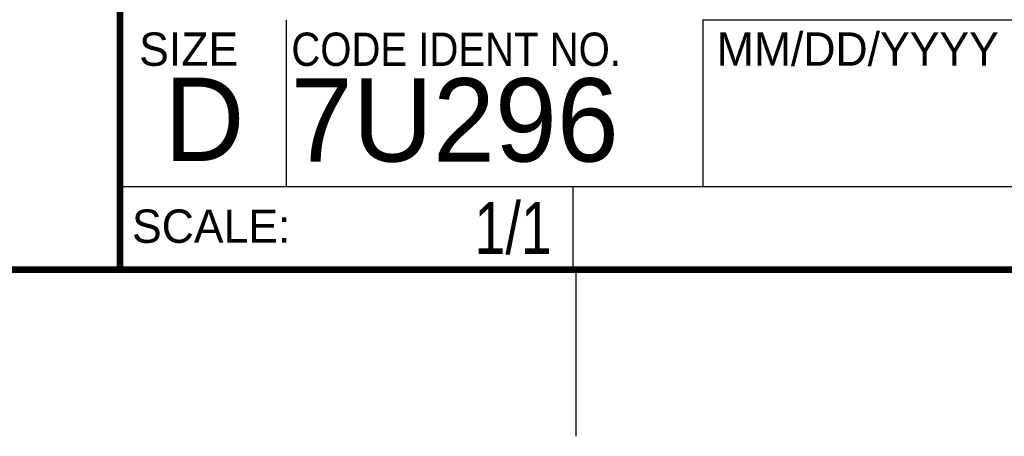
# Model space of a CAD drawing. Header units: inches. Extents: x 0 to 34, y 0 to 22.
# Tile 66 of 84: x 28.1 to 31, y 0 to 1.3. Entities that reach past the tile are written whole.
import ezdxf
from ezdxf.enums import TextEntityAlignment as Align

# ---------------------------------------------------------------- set-up
doc = ezdxf.new("R2010")
doc.units = ezdxf.units.IN
doc.header["$LTSCALE"] = 1.87
doc.header["$MEASUREMENT"] = 0
doc.layers.get('0').update_dxf_attribs({"linetype": 'CONTINUOUS'})
doc.styles.get("Standard").update_dxf_attribs({"font": 'txt', "width": 0.8})

msp = doc.modelspace()

# ---------------------------------------------------------------- linework, layer by layer
at = {"color": 2, "linetype": 'CONTINUOUS'}
for p, q in [((28.88, 0.75), (28.88, 1.25)), ((30.13, 1.2499), (33.49, 1.2499)), ((30.13, 1.2499), (30.13, 0.7499)), ((28.3795, 0.75), (29.7395, 0.75)), ((28.3795, 0.75), (28.3795, 0.5)), ((28.38, 0.75), (33.5, 0.75)), ((29.7395, 0.75), (29.7395, 0.5)), ((30.13, 0.7499), (33.49, 0.7499)), ((28.3795, 0.5), (29.7395, 0.5)), ((29.75, 0), (29.75, 0.5))]:
    msp.add_line(p, q, dxfattribs=at)
at = {"color": 7, "linetype": 'CONTINUOUS', "const_width": 0.02}
for points in [[(28.38, 3), (28.38, 0.5)], [(0.5, 0.5), (33.5, 0.5)]]:
    msp.add_lwpolyline(points, dxfattribs=at)

# ---------------------------------------------------------------- texts
at = {"color": 2, "linetype": 'CONTINUOUS'}
for s, p in [('SIZE', (28.4379, 1.1118)), ('MM/DD/YYYY', (30.1721, 1.1121)), ('SCALE:', (28.4164, 0.5806))]:
    msp.add_text(s, height=0.1, dxfattribs=at).set_placement(p)
at = {"color": 2, "linetype": 'CONTINUOUS', "width": 0.9}
msp.add_text('CODE IDENT NO.', height=0.1, dxfattribs=at).set_placement((28.8949, 1.1115))
at = {"color": 7, "linetype": 'CONTINUOUS'}
for s, p in [('D  ', (28.5128, 0.8264)), ('7U296', (28.8928, 0.8245))]:
    msp.add_text(s, height=0.25, dxfattribs=at).set_placement(p)
at = {"color": 7, "linetype": 'CONTINUOUS', "width": 0.8}
msp.add_text('1/1', height=0.15625, dxfattribs=at).set_placement((29.677, 0.5469), align=Align.RIGHT)

doc.saveas('drawing.dxf')
